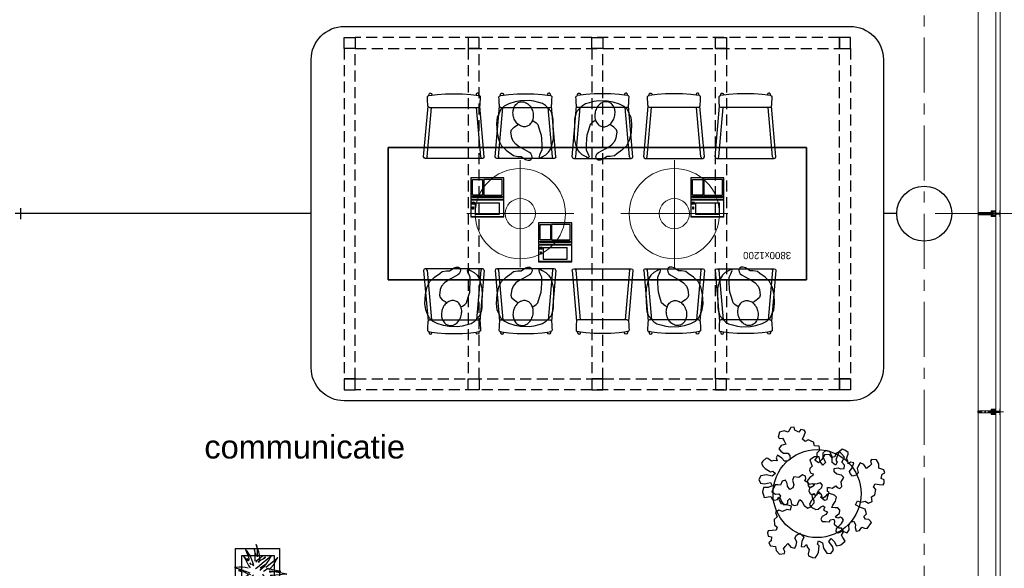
# Model space of a CAD drawing. Header units: millimetres. Extents: x 274611 to 749520, y 175257 to 298905.
# Tile 238 of 251: x 729636 to 738585, y 238447 to 243430. Entities that reach past the tile are written whole.
import ezdxf

# ---------------------------------------------------------------- set-up
doc = ezdxf.new("R2010")
doc.units = ezdxf.units.MM
doc.header["$LTSCALE"] = 400
for name, pattern in [('CENTER', [2, 1.25, -0.25, 0.25, -0.25]), ('HIDDEN', [0.375, 0.25, -0.125]), ('STYLE_15', [0.240945, 0.11811, -0.059055, 0.004724, -0.059055]), ('STYLE_16', [0.177165, 0.11811, -0.059055])]:
    doc.linetypes.add(name, pattern=pattern)
for name, color, linetype in [('-ve', 2, 'HIDDEN'), ('inlay', 6, 'Continuous'), ('inr', 4, 'Continuous'), ('plant', 114, 'Continuous'), ('plat', 5, 'Continuous'), ('stramien', 1, 'CENTER'), ('symbol', 1, 'Continuous'), ('timmerwerk-ge', 150, 'Continuous'), ('timmerwerk-ve', 8, 'HIDDEN'), ('verlichting', 2, 'Continuous')]:
    doc.layers.add(name, color=color, linetype=linetype)
for name, color, linetype, lineweight in [('Buitenkozijnen', 140, 'Continuous', 15), ('mat-beton (ihwg)', 5, 'Continuous', 25), ('None', 7, 'Continuous', 9)]:
    doc.layers.add(name, color=color, linetype=linetype, lineweight=lineweight)
doc.styles.add('Arial', font='arial.ttf', dxfattribs={"height": 211.666667})
doc.styles.add('s100', font='stylu.ttf', dxfattribs={"height": 100})

# ---------------------------------------------------------------- blocks, each defined once
blk = doc.blocks.new('Kolom O 500')
at = {"layer": 'mat-beton (ihwg)', "lineweight": 25}
blk.add_circle((0, 0), 250, dxfattribs=at)
blk = doc.blocks.new('*U96')
at = {"layer": 'None', "color": 8, "lineweight": 5, "flags": 128}
for points in [[(-5, -154.3), (-5, -154.3, 0.414214), (-5.5, -154.8), (-5.5, -172.5), (-5.5, -172.5, 0.414214), (-5, -173), (-4, -173), (-4, -173, 0.414214), (-3.5, -172.5), (-3.5, -172.5, 0.414214), (-4, -172), (-4.5, -172), (-4.5, -168.8), (-4.5, -168.8, -0.414214), (-4, -168.3), (-2.7, -168.3), (-2.7, -168.3, 0.221695), (-1.9, -167.9), (-0.8, -166.5), (-0.8, -166.5, -0.466308), (0.8, -166.5), (2, -167.9), (2, -167.9, 0.221695), (2.7, -168.3), (4, -168.3), (4, -168.3, -0.414214), (4.5, -168.8), (4.5, -172), (4, -172), (4, -172, 0.414214), (3.5, -172.5), (3.5, -172.5, 0.414214), (4, -173), (5, -173), (5, -173, 0.414214), (5.5, -172.5), (5.5, -154.8), (5.5, -154.8, 0.414214), (5, -154.3), (4.7, -154.3), (4.7, -155), (4.7, -155, -0.414214), (4.4, -155.3), (4.1, -155.3), (4.1, -155.3, -0.414214), (3.3, -154.5), (3.3, -150.6), (3.3, -150.6, -0.414214), (4.1, -149.8), (4.4, -149.8), (4.4, -149.8, -0.414214), (4.7, -150.1), (4.7, -150.8), (5, -150.8), (5, -150.8, 0.414214), (5.5, -150.3), (5.5, -137.6), (5.5, -137.6, 0.351868), (5.3, -137.3), (5.3, -137.3, 0.351868), (4.9, -137.5), (4.1, -139.2), (4.1, -139.2, 0.314902), (4.2, -139.4), (4.5, -139.7), (4.5, -139.7, -0.198912), (4.5, -139.9), (4.5, -140.1), (4.5, -140.1, -0.198912), (4.5, -140.3), (4.2, -140.6), (4.2, -140.6, 0.414214), (4.2, -140.8), (4.5, -141.1), (4.5, -141.1, -0.198912), (4.5, -141.3), (4.5, -141.5), (4.5, -141.5, -0.198912), (4.5, -141.7), (4.2, -142), (4.2, -142, 0.414214), (4.2, -142.2), (4.5, -142.5), (4.5, -142.5, -0.198912), (4.5, -142.7), (4.5, -143.2), (4.5, -143.2, -0.087489), (4.5, -143.3), (4.2, -144.1), (4.2, -148.5), (4.2, -148.5, -0.414214), (3.9, -148.8), (-3.9, -148.8), (-3.9, -148.8, -0.414214), (-4.2, -148.5), (-4.2, -144.1), (-4.5, -143.3), (-4.5, -143.3, -0.087489), (-4.5, -143.2), (-4.5, -142.7), (-4.5, -142.7, -0.198912), (-4.4, -142.5), (-4.1, -142.2), (-4.1, -142.2, 0.414214), (-4.1, -142), (-4.4, -141.7), (-4.4, -141.7, -0.198912), (-4.5, -141.5), (-4.5, -141.3), (-4.5, -141.3, -0.198912), (-4.4, -141.1), (-4.1, -140.8), (-4.1, -140.8, 0.414214), (-4.1, -140.6), (-4.4, -140.3), (-4.4, -140.3, -0.198912), (-4.5, -140.1), (-4.5, -139.9), (-4.5, -139.9, -0.198912), (-4.4, -139.7), (-4.1, -139.4), (-4.1, -139.4, 0.314902), (-4.1, -139.2), (-4.9, -137.5), (-4.9, -137.5, 0.351868), (-5.3, -137.3), (-5.3, -137.3, 0.351868), (-5.5, -137.6), (-5.5, -150.3), (-5.5, -150.3, 0.414214), (-5, -150.8), (-4.7, -150.8), (-4.7, -150.1), (-4.7, -150.1, -0.414214), (-4.4, -149.8), (-4.1, -149.8), (-4.1, -149.8, -0.414214), (-3.3, -150.6), (-3.3, -154.5), (-3.3, -154.5, -0.414214), (-4.1, -155.3), (-4.4, -155.3), (-4.4, -155.3, -0.414214), (-4.7, -155), (-4.7, -154.3)], [(-4.5, -161.7, -0.414214), (-4, -161.2), (-2.7, -161.2), (-2.7, -161.2, 0.414214), (-2.5, -161), (-2.5, -160.4), (-2.5, -160.4, 0.414214), (-2.7, -160.2), (-4, -160.2), (-4, -160.2, -0.414214), (-4.5, -159.7), (-4.5, -156.8), (-4.5, -156.8, -0.414214), (-4, -156.3), (4, -156.3), (4, -156.3, -0.414214), (4.5, -156.8), (4.5, -159.7), (4.5, -159.7, -0.414214), (4, -160.2), (2.7, -160.2), (2.7, -160.2, 0.414214), (2.5, -160.4), (2.5, -161), (2.5, -161, 0.414214), (2.7, -161.2), (4, -161.2), (4, -161.2, -0.414214), (4.5, -161.7), (4.5, -166.8), (4.5, -166.8, -0.414214), (4, -167.3), (3, -167.3), (3, -167.3, -0.221695), (2.6, -167.1), (1.5, -165.9), (1.5, -165.9, 0.466308), (-1.5, -165.9), (-2.6, -167.1), (-2.6, -167.1, -0.221695), (-2.9, -167.3), (-4, -167.3), (-4, -167.3, -0.414214), (-4.5, -166.8), (-4.5, -161.7)], [(-1.8, -149.8, 0.414214), (-2.3, -150.3), (-2.3, -155.1), (-2.3, -155.1, 0.414214), (-2.1, -155.3), (2.1, -155.3), (2.1, -155.3, 0.414214), (2.3, -155.1), (2.3, -150.3), (2.3, -150.3, 0.414214), (1.8, -149.8), (-1.8, -149.8)]]:
    blk.add_lwpolyline(points, format="xyb", close=True, dxfattribs=at)
blk = doc.blocks.new('*U97')
at = {"layer": 'None', "color": 8, "lineweight": 5, "flags": 128}
for points in [[(-6, -180.7), (-6, -180.7, -0.388879), (-8.7, -183.2), (-8.7, -183.2), (-20.4, -183.2), (-21.6, -183.9), (-22.9, -183.9), (-22.9, -182.7), (-23.8, -182.7), (-23.8, -184.8), (23.8, -184.8), (23.8, -182.7), (22.9, -182.7), (22.9, -183.9), (21.7, -183.9), (20.4, -183.2), (8.7, -183.2), (8.7, -183.2, -0.388879), (6, -180.7), (6, -180.7), (5.3, -173.2), (2.5, -173.2), (2.5, -171.2), (-2.5, -171.2), (-2.5, -173.2), (-5.3, -173.2), (-6, -180.7)], [(-13.5, -182.8), (-13.5, -181.9), (-14.5, -181.1), (-14.5, -181.1, 0.36397), (-14.9, -181.1), (-14.9, -181.1), (-15.4, -181.5), (-15.4, -181.5, -0.36397), (-15.8, -181.5), (-15.8, -181.5), (-16.3, -181.1), (-16.3, -181.1, 0.36397), (-16.7, -181.1), (-16.7, -181.1), (-17.2, -181.5), (-17.2, -181.5, -0.36397), (-17.6, -181.5), (-17.6, -181.5), (-18.1, -181.1), (-18.1, -181.1, 0.36397), (-18.5, -181.1), (-18.5, -181.1), (-19, -181.5), (-19, -181.5, -0.36397), (-19.4, -181.5), (-19.4, -181.5), (-19.9, -181.1), (-19.9, -181.1, 0.36397), (-20.3, -181.1), (-20.3, -181.1), (-20.8, -181.5), (-20.8, -181.5, -0.36397), (-21.2, -181.5), (-21.2, -181.5), (-21.7, -181.1), (-21.7, -181.1, 0.36397), (-22.1, -181.1), (-22.1, -181.1), (-22.4, -181.3), (-23.2, -181.3), (-23.5, -181.1), (-23.5, -181.1, 0.36397), (-23.9, -181.1), (-23.9, -181.1), (-24.2, -181.3), (-24.5, -181.3), (-24.5, -181.3, -0.267949), (-24.8, -181.2), (-24.8, -181.2), (-24.9, -180.9), (-24.9, -180.9, 0.339454), (-25.3, -180.7), (-25.3, -180.7, 0.339454), (-25.5, -181), (-25.5, -181), (-25.5, -184.4), (-25.5, -184.4, 0.414214), (-25.2, -184.7), (-25.2, -184.7), (-24.3, -184.7), (-24.3, -184.7, 0.414214), (-24, -184.4), (-24, -184.4), (-24, -182.7), (-24, -182.7, 0.236068), (-24.1, -182.5), (-24.1, -182.5), (-24.1, -182.5, -0.548276), (-24, -182.2), (-24, -182.2, -0.548276), (-23.8, -182.4), (-23.8, -182.4), (-23.8, -182.4, 0.250388), (-23.6, -182.3), (-23.6, -182.3), (-22.8, -182.3), (-22.8, -182.3, -0.414214), (-22.5, -182.6), (-22.5, -182.6), (-22.5, -183.3), (-22.5, -183.3, 0.414214), (-22.2, -183.6), (-22.2, -183.6), (-22, -183.6), (-22, -183.6, 0.131652), (-21.8, -183.5), (-21.8, -183.5), (-20.5, -182.8), (-13.5, -182.8)], [(13.5, -182.8), (13.5, -181.9), (14.5, -181.1), (14.5, -181.1, -0.36397), (14.9, -181.1), (14.9, -181.1), (15.4, -181.5), (15.4, -181.5, 0.36397), (15.8, -181.5), (15.8, -181.5), (16.3, -181.1), (16.3, -181.1, -0.36397), (16.7, -181.1), (16.7, -181.1), (17.2, -181.5), (17.2, -181.5, 0.36397), (17.6, -181.5), (17.6, -181.5), (18.1, -181.1), (18.1, -181.1, -0.36397), (18.5, -181.1), (18.5, -181.1), (19, -181.5), (19, -181.5, 0.36397), (19.4, -181.5), (19.4, -181.5), (19.9, -181.1), (19.9, -181.1, -0.36397), (20.3, -181.1), (20.3, -181.1), (20.8, -181.5), (20.8, -181.5, 0.36397), (21.2, -181.5), (21.2, -181.5), (21.7, -181.1), (21.7, -181.1, -0.36397), (22.1, -181.1), (22.1, -181.1), (22.4, -181.3), (23.2, -181.3), (23.5, -181.1), (23.5, -181.1, -0.36397), (23.9, -181.1), (23.9, -181.1), (24.2, -181.3), (24.5, -181.3), (24.5, -181.3, 0.267949), (24.8, -181.2), (24.8, -181.2), (25, -180.9), (25, -180.9, -0.339454), (25.3, -180.7), (25.3, -180.7, -0.339454), (25.5, -181), (25.5, -181), (25.5, -184.4), (25.5, -184.4, -0.414214), (25.2, -184.7), (25.2, -184.7), (24.3, -184.7), (24.3, -184.7, -0.414214), (24, -184.4), (24, -184.4), (24, -182.7), (24, -182.7, -0.236068), (24.1, -182.5), (24.1, -182.5), (24.1, -182.5, 0.548276), (24.1, -182.2), (24.1, -182.2, 0.548276), (23.9, -182.4), (23.9, -182.4), (23.9, -182.4, -0.250388), (23.6, -182.3), (23.6, -182.3), (22.8, -182.3), (22.8, -182.3, 0.414214), (22.5, -182.6), (22.5, -182.6), (22.5, -183.3), (22.5, -183.3, -0.414214), (22.2, -183.6), (22.2, -183.6), (22, -183.6), (22, -183.6, -0.131652), (21.8, -183.5), (21.8, -183.5), (20.5, -182.8), (13.5, -182.8)]]:
    blk.add_lwpolyline(points, format="xyb", close=True, dxfattribs=at)
blk = doc.blocks.new('verticale stijl 150x50 UV')
at = {"layer": 'None', "color": 8, "linetype": 'STYLE_15', "lineweight": 5}
blk.add_line((0, -216), (0, 35), dxfattribs=at)
at = {"layer": 'None', "color": 8, "lineweight": 5}
for p, q in [((-25.6, -142.7), (-25.6, -142.7)), ((-25.6, -144.4), (-25.6, -144.4)), ((-24.8, -133.4), (-24.8, -133.4)), ((-24.8, -134.2), (-24.8, -134.2)), ((-24.8, -135), (-24.8, -135)), ((-24.8, -135.8), (-24.8, -135.8)), ((-24.8, -136.6), (-24.8, -136.6)), ((-24.8, -137.4), (-24.8, -137.4)), ((-24.8, -138.3), (-24.8, -138.3)), ((-24.8, -139.1), (-24.8, -139.1)), ((-24.8, -139.9), (-24.8, -139.9)), ((-24.8, -140.7), (-24.8, -140.7)), ((-24.8, -141.5), (-24.8, -141.5)), ((-24.8, -142.3), (-24.8, -142.3)), ((-24.8, -143.1), (-24.8, -143.1)), ((-24.8, -144.8), (-24.8, -144.8)), ((-24, -133), (-24, -133)), ((-24, -133.8), (-24, -133.8)), ((-24, -134.6), (-24, -134.6)), ((-24, -135.4), (-24, -135.4)), ((-24, -136.2), (-24, -136.2)), ((-24, -137), (-24, -137)), ((-24, -137.9), (-24, -137.9)), ((-24, -138.7), (-24, -138.7)), ((-24, -139.5), (-24, -139.5)), ((-24, -140.3), (-24, -140.3)), ((-24, -141.1), (-24, -141.1)), ((-24, -141.9), (-24, -141.9)), ((-24, -142.7), (-24, -142.7)), ((-24, -144.4), (-24, -144.4)), ((-23.2, -133.4), (-23.2, -133.4)), ((-23.2, -134.2), (-23.2, -134.2)), ((-23.2, -135), (-23.2, -135)), ((-23.2, -135.8), (-23.2, -135.8)), ((-23.2, -136.6), (-23.2, -136.6)), ((-23.2, -137.4), (-23.2, -137.4)), ((-23.2, -138.3), (-23.2, -138.3)), ((-23.2, -139.1), (-23.2, -139.1)), ((-23.2, -139.9), (-23.2, -139.9)), ((-23.2, -140.7), (-23.2, -140.7)), ((-23.2, -141.5), (-23.2, -141.5)), ((-23.2, -144.8), (-23.2, -144.8)), ((-22.4, -133), (-22.4, -133)), ((-22.4, -133.8), (-22.4, -133.8)), ((-22.4, -134.6), (-22.4, -134.6)), ((-22.4, -140.3), (-22.4, -140.3)), ((-22.4, -141.1), (-22.4, -141.1)), ((-22.4, -144.4), (-22.4, -144.4)), ((-21.6, -126.9), (-21.6, -126.9)), ((-21.6, -127.7), (-21.6, -127.7)), ((-21.6, -128.5), (-21.6, -128.5)), ((-21.6, -129.3), (-21.6, -129.3)), ((-21.6, -130.1), (-21.6, -130.1)), ((-21.6, -130.9), (-21.6, -130.9)), ((-21.6, -131.8), (-21.6, -131.8)), ((-21.6, -132.6), (-21.6, -132.6)), ((-21.6, -133.4), (-21.6, -133.4)), ((-21.6, -134.2), (-21.6, -134.2)), ((-21.6, -135), (-21.6, -135)), ((-21.6, -139.9), (-21.6, -139.9)), ((-21.6, -140.7), (-21.6, -140.7)), ((-21.6, -141.5), (-21.6, -141.5)), ((-21.6, -144.8), (-21.6, -144.8)), ((-20.7, -126.5), (-20.7, -126.5)), ((-20.7, -128.9), (-20.7, -128.9)), ((-20.7, -129.7), (-20.7, -129.7)), ((-20.7, -130.5), (-20.7, -130.5)), ((-20.7, -131.4), (-20.7, -131.4)), ((-20.7, -132.2), (-20.7, -132.2)), ((-20.7, -133), (-20.7, -133)), ((-20.7, -133.8), (-20.7, -133.8)), ((-20.7, -134.6), (-20.7, -134.6)), ((-20.7, -135.4), (-20.7, -135.4)), ((-20.7, -136.2), (-20.7, -136.2)), ((-20.7, -137), (-20.7, -137)), ((-20.7, -137.9), (-20.7, -137.9)), ((-20.7, -138.7), (-20.7, -138.7)), ((-20.7, -139.5), (-20.7, -139.5)), ((-20.7, -140.3), (-20.7, -140.3)), ((-20.7, -141.1), (-20.7, -141.1)), ((-20.7, -144.4), (-20.7, -144.4)), ((-19.9, -126.1), (-19.9, -126.1)), ((-19.9, -130.1), (-19.9, -130.1)), ((-19.9, -130.9), (-19.9, -130.9)), ((-19.9, -131.8), (-19.9, -131.8)), ((-19.9, -132.6), (-19.9, -132.6)), ((-19.9, -133.4), (-19.9, -133.4)), ((-19.9, -134.2), (-19.9, -134.2)), ((-19.9, -135), (-19.9, -135)), ((-19.9, -135.8), (-19.9, -135.8)), ((-19.9, -136.6), (-19.9, -136.6)), ((-19.9, -137.4), (-19.9, -137.4)), ((-19.9, -138.3), (-19.9, -138.3)), ((-19.9, -139.1), (-19.9, -139.1)), ((-19.9, -139.9), (-19.9, -139.9)), ((-19.9, -140.7), (-19.9, -140.7)), ((-19.9, -141.5), (-19.9, -141.5)), ((-19.9, -142.3), (-19.9, -142.3)), ((-19.9, -143.1), (-19.9, -143.1)), ((-19.9, -143.9), (-19.9, -143.9)), ((-19.1, -126.5), (-19.1, -126.5)), ((-19.1, -127.3), (-19.1, -127.3)), ((-19.1, -128.9), (-19.1, -128.9)), ((-19.1, -129.7), (-19.1, -129.7)), ((-19.1, -130.5), (-19.1, -130.5)), ((-19.1, -131.4), (-19.1, -131.4)), ((-19.1, -132.2), (-19.1, -132.2)), ((-19.1, -133), (-19.1, -133)), ((-19.1, -133.8), (-19.1, -133.8)), ((-19.1, -134.6), (-19.1, -134.6)), ((-19.1, -140.3), (-19.1, -140.3)), ((-19.1, -141.1), (-19.1, -141.1)), ((-19.1, -141.9), (-19.1, -141.9)), ((-18.3, -127.7), (-18.3, -127.7)), ((-18.3, -128.5), (-18.3, -128.5)), ((-18.3, -129.3), (-18.3, -129.3)), ((-18.3, -133.4), (-18.3, -133.4)), ((-18.3, -134.2), (-18.3, -134.2)), ((-18.3, -135), (-18.3, -135)), ((-18.3, -139.9), (-18.3, -139.9)), ((-18.3, -140.7), (-18.3, -140.7)), ((-18.3, -141.5), (-18.3, -141.5)), ((-18.3, -142.3), (-18.3, -142.3)), ((-17.5, -133), (-17.5, -133)), ((-17.5, -133.8), (-17.5, -133.8)), ((-17.5, -134.6), (-17.5, -134.6)), ((-17.5, -135.4), (-17.5, -135.4)), ((-17.5, -136.2), (-17.5, -136.2)), ((-17.5, -137), (-17.5, -137)), ((-17.5, -137.9), (-17.5, -137.9)), ((-17.5, -138.7), (-17.5, -138.7)), ((-17.5, -139.5), (-17.5, -139.5)), ((-17.5, -140.3), (-17.5, -140.3)), ((-17.5, -141.1), (-17.5, -141.1)), ((-17.5, -141.9), (-17.5, -141.9)), ((-17.5, -142.7), (-17.5, -142.7)), ((-16.7, -133.4), (-16.7, -133.4)), ((-16.7, -134.2), (-16.7, -134.2)), ((-16.7, -135), (-16.7, -135)), ((-16.7, -135.8), (-16.7, -135.8)), ((-16.7, -136.6), (-16.7, -136.6)), ((-16.7, -137.4), (-16.7, -137.4)), ((-16.7, -138.3), (-16.7, -138.3)), ((-16.7, -139.1), (-16.7, -139.1)), ((-16.7, -139.9), (-16.7, -139.9)), ((-16.7, -140.7), (-16.7, -140.7)), ((-16.7, -141.5), (-16.7, -141.5)), ((-16.7, -142.3), (-16.7, -142.3)), ((-16.7, -143.1), (-16.7, -143.1)), ((-15.9, -141.1), (-15.9, -141.1)), ((-15.9, -141.9), (-15.9, -141.9)), ((-15.9, -142.7), (-15.9, -142.7)), ((-15.9, -144.4), (-15.9, -144.4)), ((-15.1, -142.3), (-15.1, -142.3)), ((-15.1, -143.1), (-15.1, -143.1)), ((-15.1, -143.9), (-15.1, -143.9)), ((-15.1, -144.8), (-15.1, -144.8)), ((-14.2, -141.9), (-14.2, -141.9)), ((-14.2, -142.7), (-14.2, -142.7)), ((-14.2, -143.5), (-14.2, -143.5)), ((-14.2, -144.4), (-14.2, -144.4)), ((-13.4, -143.1), (-13.4, -143.1)), ((-13.4, -143.9), (-13.4, -143.9))]:
    blk.add_line(p, q, dxfattribs=at)
at = {"layer": 'None', "color": 8, "linetype": 'STYLE_16', "lineweight": 5}
for p, q in [((-2.2, -155.1), (0, -154.5)), ((-2.2, -156.7), (-2.2, -155.1)), ((-1.5, -156.9), (-1.5, -155)), ((-1, -157), (-1, -155.1)), ((2.3, -155.1), (0, -154.5)), ((1, -157), (1, -155.1)), ((1.5, -156.9), (1.5, -155)), ((2.3, -156.7), (2.3, -155.1))]:
    blk.add_line(p, q, dxfattribs=at)
at = {"layer": 'None', "color": 8, "linetype": 'Continuous', "lineweight": 5, "flags": 128}
for points in [[(-10, 15.4), (10, 15.4), (10, -104.8), (25, -104.8), (25, -116.8), (-25, -116.8), (-25, -104.8), (-10, -104.8)], [(-8, 13.4), (-8, -104.8), (8, -104.8), (8, 13.4)], [(8, -106.8), (-8, -106.8), (-23, -106.8), (-23, -114.8), (23, -114.8), (23, -106.8)]]:
    blk.add_lwpolyline(points, close=True, dxfattribs=at)
at = {"layer": 'None', "color": 8, "lineweight": 5, "flags": 128}
for points in [[(-14.8, -144.8), (-14.8, -144.8, 0.390793), (-13.2, -143.5), (-13.2, -143.5, 0.390793), (-14.4, -141.8), (-14.4, -141.8, -0.352623), (-16, -139.9), (-16, -133.1), (-16, -133.1, 0.414214), (-16.3, -132.8), (-17.6, -132.8), (-18.1, -133), (-18.1, -133, -0.520293), (-18.3, -132.8), (-18.3, -130.1), (-18.2, -130), (-18.2, -128), (-18.2, -128, -0.577863), (-18.1, -127.7), (-18, -127.7), (-18, -127.7, 0.366605), (-17.7, -127.5), (-17.7, -127.5, 0.366605), (-17.9, -127.1), (-17.9, -127.1, -0.130834), (-19.2, -126.1), (-19.2, -126.1, 0.439074), (-20.7, -126.1), (-20.7, -126.1, -0.133252), (-22, -127.1), (-22, -127.1, 0.366605), (-22.2, -127.5), (-22.2, -127.5, 0.366605), (-21.9, -127.7), (-21.8, -127.7), (-21.8, -127.7, -0.577455), (-21.8, -128), (-21.8, -130), (-21.6, -130.1), (-21.6, -132.8), (-21.6, -132.8, -0.52048), (-21.9, -133), (-22.4, -132.8), (-24.7, -132.8), (-24.7, -132.8, 0.414214), (-25, -133.1), (-25, -140.9), (-25, -140.9, -0.255976), (-25.9, -142.6), (-25.9, -142.6, 0.749676), (-25.3, -144.8), (-21.2, -144.8), (-21.2, -144.8, 0.414214), (-19.2, -142.8), (-19.2, -142.8, -0.402808), (-18.7, -142.3), (-18.7, -142.3, -0.402808), (-18.2, -142.8), (-18.2, -142.8, 0.233259), (-18, -143.1), (-14.6, -143.6), (-14.6, -143.6, -0.419014), (-14.5, -143.7), (-14.5, -143.7, -0.419014), (-14.6, -143.8), (-16, -143.8), (-16, -143.8, 0.414214), (-16.5, -144.3), (-16.5, -144.3, 0.414214), (-16, -144.8)], [(-23.2, -141.6), (-23.2, -141.6, 0.418874), (-23.7, -142.1), (-23.7, -142.1, -0.396568), (-25.3, -143.4), (-25.3, -143.4, 0.437017), (-25.7, -143.7), (-25.7, -143.7, 0.437017), (-25.4, -144), (-21.9, -144), (-21.9, -144, 0.263556), (-20.2, -143), (-20.2, -143, 0.552342), (-20.8, -141.8)], [(25, -132.6), (25, -116.8), (23.1, -116.8), (-23.1, -116.8), (-25, -116.8), (-25, -132.6), (-22.1, -132.6), (-22.1, -128), (-22.6, -128), (-22.6, -126.6), (-22.1, -126.6), (-22.1, -124.7), (-21.9, -124.5), (-21.9, -120.3), (-21.9, -120.3, -0.414214), (-20.2, -118.6), (-20.1, -118.6), (-20.1, -118.6, -0.414214), (-18.4, -120.3), (-18.4, -124.5), (-18.2, -124.7), (-18.2, -126.6), (-17.7, -126.6), (-17.7, -128), (-18.2, -128), (-18.2, -132.6), (-16.3, -132.6), (-16.3, -119.8), (-16.3, -119.8, -0.414214), (-15.1, -118.6), (-15.1, -118.6), (-6.5, -118.6), (-6.5, -118.6, -0.414214), (-5.3, -119.8), (-5.3, -136.8), (-3.9, -136.8), (-3.9, -139.6), (-4.3, -140), (-3.9, -140.4), (-3.9, -141), (-4.3, -141.4), (-3.9, -141.8), (-3.9, -142.4), (-4.3, -142.8), (-3.9, -143.8), (-3.9, -148.6), (-2.2, -148.6), (-2.2, -137.8), (-2.2, -137.8, -0.414214), (0, -135.6), (0, -135.6), (0, -135.6, -0.414214), (2.2, -137.8), (2.2, -148.6), (3.9, -148.6), (3.9, -143.8), (4.3, -142.8), (3.9, -142.4), (3.9, -141.8), (4.3, -141.4), (3.9, -141), (3.9, -140.4), (4.3, -140), (3.9, -139.6), (3.9, -136.8), (5.4, -136.8), (5.4, -119.8), (5.4, -119.8, -0.414214), (6.6, -118.6), (6.6, -118.6), (15.1, -118.6), (15.1, -118.6, -0.414214), (16.3, -119.8), (16.3, -132.6), (18.2, -132.6), (18.2, -128), (17.7, -128), (17.7, -126.6), (18.2, -126.6), (18.2, -124.7), (18.5, -124.5), (18.5, -120.3), (18.5, -120.3, -0.414214), (20.2, -118.6), (20.2, -118.6), (20.2, -118.6, -0.414214), (21.9, -120.3), (21.9, -124.5), (22.1, -124.7), (22.1, -126.6), (22.6, -126.6), (22.6, -128), (22.1, -128), (22.1, -132.6)], [(-23, -135.9), (-23, -135.9, -0.414214), (-22.1, -135), (-22.1, -135, -0.414214), (-21.3, -135.9), (-21.3, -138.8), (-21.3, -138.8, -0.414214), (-22.1, -139.6), (-22.1, -139.6, -0.414214), (-23, -138.8)], [(-21, -127.8, -0.29188), (-20.8, -127.3), (-20.3, -126.9), (-20.3, -126.9, -0.344328), (-19.7, -126.9), (-19.2, -127.3), (-19.2, -127.3, -0.29188), (-19, -127.8), (-19.4, -129.5), (-19.4, -129.5, -0.348796), (-20, -130), (-20, -130, -0.348796), (-20.6, -129.5), (-21, -127.8)], [(-18.8, -139.6, -0.414214), (-19.7, -138.8), (-19.7, -135.9), (-19.7, -135.9, -0.414214), (-18.8, -135), (-18.8, -135, -0.414214), (-18, -135.9), (-18, -138.8), (-18, -138.8, -0.414214), (-18.8, -139.6)], [(0, -157.1), (0, -157.1, -0.163834), (-4.3, -155.6), (-4.3, -155.6), (-4.3, -155.6, -0.234469), (-4.7, -154.8), (-4.7, -154.8), (-4.7, -153.6), (4.8, -153.6), (4.8, -154.8), (4.8, -154.8, -0.234469), (4.4, -155.6), (4.4, -155.6), (4.4, -155.6, -0.163834), (0, -157.1), (0, -157.1)], [(14.8, -144.8), (14.8, -144.8, -0.390793), (13.3, -143.5), (13.3, -143.5, -0.390793), (14.4, -141.8), (14.4, -141.8, 0.352623), (16, -139.9), (16, -133.1), (16, -133.1, -0.414214), (16.3, -132.8), (17.6, -132.8), (18.1, -133), (18.1, -133, 0.520293), (18.4, -132.8), (18.4, -130.1), (18.2, -130), (18.2, -128), (18.2, -128, 0.577863), (18.2, -127.7), (18.1, -127.7), (18.1, -127.7, -0.366605), (17.8, -127.5), (17.8, -127.5, -0.366605), (18, -127.1), (18, -127.1, 0.130834), (19.3, -126.1), (19.3, -126.1, -0.439074), (20.7, -126.1), (20.7, -126.1, 0.133252), (22.1, -127.1), (22.1, -127.1, -0.366605), (22.3, -127.5), (22.3, -127.5, -0.366605), (22, -127.7), (21.9, -127.7), (21.9, -127.7, 0.577455), (21.8, -128), (21.8, -130), (21.7, -130.1), (21.7, -132.8), (21.7, -132.8, 0.52048), (21.9, -133), (22.4, -132.8), (24.7, -132.8), (24.7, -132.8, -0.414214), (25, -133.1), (25, -140.9), (25, -140.9, 0.255976), (25.9, -142.6), (25.9, -142.6, -0.749676), (25.3, -144.8), (21.2, -144.8), (21.2, -144.8, -0.414214), (19.2, -142.8), (19.2, -142.8, 0.402808), (18.7, -142.3), (18.7, -142.3, 0.402808), (18.2, -142.8), (18.2, -142.8, -0.233259), (18, -143.1), (14.6, -143.6), (14.6, -143.6, 0.419014), (14.5, -143.7), (14.5, -143.7, 0.419014), (14.6, -143.8), (16, -143.8), (16, -143.8, -0.414214), (16.5, -144.3), (16.5, -144.3, -0.414214), (16, -144.8)], [(18.9, -139.6, 0.414214), (19.7, -138.8), (19.7, -135.9), (19.7, -135.9, 0.414214), (18.9, -135), (18.9, -135, 0.414214), (18, -135.9), (18, -138.8), (18, -138.8, 0.414214), (18.9, -139.6)], [(21, -127.8, 0.29188), (20.8, -127.3), (20.3, -126.9), (20.3, -126.9, 0.344328), (19.7, -126.9), (19.2, -127.3), (19.2, -127.3, 0.29188), (19, -127.8), (19.4, -129.5), (19.4, -129.5, 0.348796), (20, -130), (20, -130, 0.348796), (20.6, -129.5), (21, -127.8)], [(23.2, -141.6), (23.2, -141.6, -0.418874), (23.7, -142.1), (23.7, -142.1, 0.396568), (25.3, -143.4), (25.3, -143.4, -0.437017), (25.7, -143.7), (25.7, -143.7, -0.437017), (25.4, -144), (21.9, -144), (21.9, -144, -0.263556), (20.2, -143), (20.2, -143, -0.552342), (20.8, -141.8)], [(23, -135.9), (23, -135.9, 0.414214), (22.2, -135), (22.2, -135, 0.414214), (21.3, -135.9), (21.3, -138.8), (21.3, -138.8, 0.414214), (22.2, -139.6), (22.2, -139.6, 0.414214), (23, -138.8)]]:
    blk.add_lwpolyline(points, format="xyb", close=True, dxfattribs=at)
blk.add_lwpolyline([(4, -118.6), (4, -134.3), (-4, -134.3), (-4, -118.6)], close=True, dxfattribs=at)
at = {"layer": 'None', "color": 8, "linetype": 'STYLE_16', "lineweight": 5}
for centre, radius, start, end in [((-1.6, -158.4), 3.38, 79.33567, 100.66433), ((0, -163.2), 8.16, 82.95849, 97.04151), ((0, -160.4), 3.5, 73.41492, 106.58508), ((1.6, -158.4), 3.38, 79.33567, 100.66433)]:
    blk.add_arc(centre, radius, start, end, dxfattribs=at)
at = {"layer": 'None', "color": 7}
for name in ['*U97', '*U96']:
    blk.add_blockref(name, (0, 0), dxfattribs=at)
blk = doc.blocks.new('Vliesgevelelement 4 150x50 1_200')
at = {"layer": 'Buitenkozijnen', "color": 7, "xscale": -1, "rotation": 270.0000000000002}
blk.add_blockref('verticale stijl 150x50 UV', (-5.2, 0), dxfattribs=at)
blk = doc.blocks.new('symb-LPTP_b2')
for p, q in [((150, 0), (-150, 0)), ((-150, 0), (-150, -155)), ((150, -155), (150, 0)), ((150, -5), (-150, -5)), ((-110, -25), (-110, -129)), ((110, -25), (-110, -25)), ((110, -129), (110, -25)), ((150, -155), (-150, -155)), ((150, -160), (-150, -160)), ((-150, -160), (-150, -355)), ((110, -129), (-110, -129)), ((150, -355), (150, -160)), ((-150, -355), (150, -355))]:
    blk.add_line(p, q)
for points in [[(126.4, -69.8), (133.6, -69.8), (133.6, -91.9), (126.4, -91.9)], [(128.4, -71.8), (131.6, -71.8), (131.6, -89.9), (128.4, -89.9)], [(-135, -175), (135, -175), (135, -188.8), (-135, -188.8)], [(32.1, -198.8), (-135, -198.8), (-135, -340), (32.1, -340)], [(42.1, -198.8), (135, -198.8), (135, -340), (42.1, -340)]]:
    blk.add_lwpolyline(points, close=True)
for points in [[(-129.8, -157.5, 10, 10, 0), (-110.7, -157.5, 10, 10, 0)], [(129.8, -157.5, 10, 10, 0), (110.7, -157.5, 10, 10, 0)]]:
    blk.add_lwpolyline(points, format="xyseb")
for radius in [12.6, 7.57]:
    blk.add_circle((130, -123.9), radius)
blk = doc.blocks.new('SYMB-PS01_B2')
blk.add_lwpolyline([(58.6, 67.4), (69.9, 77.8), (86, 96.6), (96.2, 116.4), (97.7, 170.3), (98.9, 217.4), (92.2, 250.7), (80.6, 302.7), (67.2, 348.9), (45.4, 376.3), (34.1, 387.9), (26.6, 400.2), (25.8, 409.6), (35.8, 414.1), (52.2, 410), (91.1, 399.8), (121.7, 384.5), (148.5, 360), (172.8, 323.3), (197.5, 278.9), (212.1, 231.9), (226.3, 168.8), (242.3, 111.1), (246.7, 76.3), (243.8, 35.7), (228.6, 1.8), (211, -31.7), (189.9, -56.4), (157.6, -74.3), (117.4, -97.9), (79.2, -115.8), (3.3, -132.4), (-46.9, -138.2), (-106.7, -136.4), (-153.5, -126.6), (-188.7, -109.6), (-215.4, -77.6), (-241.3, -46.4), (-264.4, 7.1), (-281.7, 87.7), (-285.3, 159.4), (-274.4, 212.1), (-245.6, 262.8), (-208.8, 307.7), (-193.1, 328.9), (-157.4, 347.2), (-130.7, 355.4), (-98.1, 391.1), (-80.1, 403.4), (-61.1, 407.8), (-46.6, 401.9), (-35.3, 388.5), (-34.1, 373.2), (-36.8, 351.9), (-46.2, 340), (-98.7, 286.6), (-128.1, 256.2), (-144.3, 235.4), (-162, 200.8), (-165.4, 167), (-158.2, 116.6), (-147, 99), (-118, 82.3), (-92.6, 73.9), (-75.3, 68.1)])
blk.add_lwpolyline([(-98.1, -12.2, 0.078796), (-89.7, -57.2, 0.088041), (-69.3, -92.8, 0.105312), (-38.1, -117.4, 0.121926), (-4.5, -124.7, 0.121926), (28.7, -115.5, 0.105312), (58.5, -89.2, 0.088041), (76.7, -52.4, 0.078796), (82.6, -7.1, 0.078796), (74.1, 37.9, 0.088041), (53.8, 73.5, 0.105312), (22.6, 98.1, 0.121926), (-11.1, 105.4, 0.121926), (-44.2, 96.2, 0.105312), (-74, 69.9, 0.088041), (-92.2, 33.1, 0.078796)], format="xyb", close=True)
blk = doc.blocks.new('DOLC-2890_B2')
for p, q in [((259.8, 0), (-259.8, 0)), ((-275.8, -17.4), (-235.6, -476.7)), ((-243.9, -14.6), (-204.6, -463.2)), ((243.9, -14.6), (204.6, -463.2)), ((275.8, -17.4), (235.6, -476.7)), ((-223.7, -463.2), (223.7, -463.2))]:
    blk.add_line(p, q)
for points in [[(-223.7, -463.2), (-232.5, -467.8), (-235.6, -476.7), (-236.5, -479.8), (-237.5, -487), (-238.5, -498.8), (-239.4, -515), (-240.3, -535.4), (-241.1, -559.7), (-240.2, -563), (-235.7, -568.6), (-233.7, -570.5), (-230.7, -571.6), (-227.2, -571.8)], [(223.7, -463.2), (232.5, -467.8), (235.6, -476.7), (236.5, -479.8), (237.5, -487), (238.5, -498.8), (239.4, -515), (240.3, -535.4), (241.1, -559.7), (240.2, -563), (235.7, -568.6), (233.7, -570.5), (230.7, -571.6), (227.2, -571.8)], [(-227.2, -571.8), (-200.8, -575.3), (-152.1, -581.7), (-76.2, -587.6), (0, -589.6), (76.2, -587.6), (152.1, -581.7), (200.8, -575.3), (227.2, -571.8)], [(-227.2, -571.8), (-226.1, -583.9), (-221.6, -592.3), (-220.8, -593), (-212.1, -595.7), (-203.9, -591.6), (-203.3, -590.7), (-200.2, -581.6), (-200.2, -581.6), (-200.2, -581.6), (-200.8, -575.3)], [(227.2, -571.8), (226.1, -583.9), (221.6, -592.3), (220.8, -593), (212.1, -595.7), (203.9, -591.6), (203.3, -590.7), (200.2, -581.6), (200.2, -581.6), (200.2, -581.6), (200.8, -575.3)]]:
    blk.add_lwpolyline(points)
for centre, start, end in [((-259.8, -16), 5.00008, 185.00008), ((259.8, -16), 354.99992, 174.99992)]:
    blk.add_arc(centre, 16, start, end)
blk = doc.blocks.new('lamp02')
at = {"layer": 'verlichting', "lineweight": 0}
for q in [(0, 555.36), (555.36, 0), (0, -555.36), (-555.36, 0)]:
    blk.add_line((0, 0), q, dxfattribs=at)
for radius in [468, 156]:
    blk.add_circle((0, 0), radius, dxfattribs=at)
blk = doc.blocks.new('t01')
at = {"layer": 'inr'}
blk.add_lwpolyline([(34.1, 599), (-3759.8, 814.9), (-3827.9, -383.2), (-34.1, -599)], close=True, dxfattribs=at)
at = {"layer": 'inr', "xscale": -1}
for p, rotation in [((-3213.8, 683.6), 176.7439051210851), ((-2564.8, 646.7), 176.7439051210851), ((-1915.9, 609.8), 176.7439051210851), ((-1273.8, -428.3), 356.7439051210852), ((-624.8, -465.3), 356.7439051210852)]:
    blk.add_blockref('DOLC-2890_B2', p, dxfattribs=dict(at, rotation=rotation))
at = {"layer": 'inr'}
for p, rotation in [((-1217, 570), 176.7439051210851), ((-568, 533.1), 176.7439051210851), ((-3270.6, -314.7), 356.7439051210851), ((-2621.6, -351.7), 356.7439051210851), ((-1972.6, -388.6), 356.7439051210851)]:
    blk.add_blockref('DOLC-2890_B2', p, dxfattribs=dict(at, rotation=rotation))
at = {"layer": 'symbol', "xscale": -1}
for p, rotation in [((-3203, 1079.3), 192.5235950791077), ((-2554, 1042.4), 192.5235950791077), ((-1284.6, -824), 12.5235950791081)]:
    blk.add_blockref('SYMB-PS01_B2', p, dxfattribs=dict(at, rotation=rotation))
at = {"layer": 'symbol'}
for name, p, rotation in [('SYMB-PS01_B2', (-1182.8, 964.4), 160.9642151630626), ('SYMB-PS01_B2', (-533.9, 927.5), 160.9642151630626), ('symb-LPTP_b2', (-1489.7, 523.1), 356.7439051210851), ('symb-LPTP_b2', (-2894.9, 194.3), 356.7439051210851), ('symb-LPTP_b2', (-896.7, 80.7), 356.7439051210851), ('SYMB-PS01_B2', (-2006.8, -782.9), 340.9642151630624)]:
    blk.add_blockref(name, p, dxfattribs=dict(at, rotation=rotation))
at = {"layer": 'verlichting', "lineweight": 0, "yscale": 0.8769720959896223, "zscale": 0.8769720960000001}
for p, xscale, rotation in [((-2595.8, 147.7), 0.8769720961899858, 356.7439051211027), ((-1198.1, 68.2), -0.8769720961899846, 356.7439051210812)]:
    blk.add_blockref('lamp02', p, dxfattribs=dict(at, xscale=xscale, rotation=rotation))
at = {"layer": 'plat', "style": 's100'}
blk.add_text('3800x1200', height=65.94, rotation=356.74391, dxfattribs=at).set_placement((-3636, 554.9))
blk = doc.blocks.new('SYMB-BM02_B2')
at = {"layer": 'plant'}
blk.add_lwpolyline([(98, 356), (66, 371), (46, 367), (23, 344), (26, 317), (5, 314), (-27, 337), (-68, 353), (-84, 340), (-93, 315), (-77, 290), (-84, 262), (-106, 274), (-134, 301), (-166, 298), (-190, 273), (-184, 246), (-181, 209), (-209, 214), (-256, 237), (-302, 241), (-315, 221), (-325, 198), (-329, 157), (-315, 134), (-286, 119), (-263, 95), (-270, 73), (-298, 80), (-306, 68), (-307, 29), (-341, 38), (-375, 66), (-406, 70), (-427, 48), (-413, 13), (-402, -28), (-381, -27), (-361, -62), (-377, -76), (-407, -84), (-423, -126), (-448, -119), (-475, -126), (-482, -158), (-448, -194), (-447, -249), (-411, -258), (-363, -237), (-327, -242), (-307, -272), (-338, -303), (-366, -308), (-398, -333), (-381, -365), (-338, -377), (-336, -406), (-332, -436), (-252, -458), (-234, -418), (-243, -383), (-220, -358), (-184, -372), (-140, -344), (-141, -283), (-132, -230), (-84, -233), (-86, -271), (-59, -312), (-68, -354), (-36, -386), (7, -361), (39, -388), (98, -377), (116, -344), (153, -351), (160, -393), (171, -436), (193, -440), (228, -426), (230, -390), (275, -385), (300, -408), (328, -386), (326, -329), (369, -315), (403, -276), (387, -222), (366, -221), (339, -240), (312, -226), (275, -205), (309, -165), (312, -121), (278, -112), (241, -110), (205, -137), (171, -126), (146, -92), (166, -59), (184, -44), (228, -57), (285, -55), (282, -25), (255, -2), (285, 14), (305, 34), (353, 32), (371, 38), (382, 84), (382, 111), (350, 130), (317, 139), (248, 136), (232, 114), (194, 121), (209, 166), (266, 187), (314, 230), (310, 274), (271, 296), (232, 280), (187, 233), (150, 251), (176, 290), (219, 319), (203, 365), (155, 404), (121, 376), (98, 356)], dxfattribs=at)
blk = doc.blocks.new('boom nieuw 01')
at = {"layer": 'plant', "extrusion": (0, -4.44089e-16, -1)}
for p, q in [((-225, 789), (-238, 749)), ((-225, 789), (-238, 749)), ((-225, 745), (-225, 789)), ((-225, 745), (-225, 789)), ((-574, 694), (-627, 737)), ((-627, 737), (-616, 698)), ((-574, 694), (-627, 737)), ((-627, 737), (-616, 698)), ((-616, 698), (-564, 639)), ((-616, 698), (-564, 639)), ((-531, 541), (-584, 584)), ((-584, 584), (-573, 545)), ((-531, 541), (-584, 584)), ((-584, 584), (-573, 545)), ((-519, 654), (-574, 694)), ((-519, 654), (-574, 694)), ((-564, 639), (-510, 574)), ((-564, 639), (-510, 574)), ((-467, 618), (-519, 654)), ((-467, 618), (-519, 654)), ((-412, 565), (-467, 618)), ((-412, 565), (-467, 618)), ((-316, 598), (-344, 540)), ((-298, 670), (-316, 598)), ((-284, 619), (-308, 551)), ((-284, 619), (-308, 551)), ((-285, 709), (-298, 670)), ((-285, 665), (-285, 709)), ((-279, 616), (-285, 665)), ((-257, 677), (-284, 619)), ((-257, 677), (-284, 619)), ((-238, 749), (-257, 677)), ((-238, 749), (-257, 677)), ((-227, 576), (-219, 630)), ((-227, 576), (-219, 630)), ((-219, 696), (-225, 745)), ((-219, 696), (-225, 745)), ((-219, 630), (-219, 696)), ((-219, 630), (-219, 696)), ((9, 617), (-55, 579)), ((9, 617), (-55, 579)), ((-36, 579), (9, 617)), ((-36, 579), (9, 617)), ((-831, 440), (-863, 451)), ((-863, 451), (-808, 440)), ((-831, 440), (-863, 451)), ((-863, 451), (-808, 440)), ((-793, 417), (-831, 440)), ((-793, 417), (-831, 440)), ((-808, 440), (-733, 432)), ((-808, 440), (-733, 432)), ((-751, 400), (-793, 417)), ((-751, 400), (-793, 417)), ((-690, 378), (-751, 400)), ((-690, 378), (-751, 400)), ((-733, 432), (-646, 419)), ((-733, 432), (-646, 419)), ((-646, 419), (-567, 415)), ((-646, 419), (-567, 415)), ((-573, 545), (-520, 486)), ((-573, 545), (-520, 486)), ((-567, 415), (-510, 423)), ((-567, 415), (-510, 423)), ((-476, 501), (-531, 541)), ((-476, 501), (-531, 541)), ((-520, 486), (-467, 421)), ((-520, 486), (-467, 421)), ((-510, 574), (-463, 510)), ((-510, 574), (-463, 510)), ((-510, 423), (-451, 434)), ((-510, 423), (-451, 434)), ((-424, 465), (-476, 501)), ((-424, 465), (-476, 501)), ((-463, 510), (-423, 466)), ((-463, 510), (-423, 466)), ((-369, 412), (-424, 465)), ((-369, 412), (-424, 465)), ((-423, 466), (-397, 444)), ((-423, 466), (-397, 444)), ((-369, 511), (-412, 565)), ((-369, 511), (-412, 565)), ((-344, 540), (-368, 472)), ((-308, 551), (-333, 488)), ((-308, 551), (-333, 488)), ((-243, 519), (-227, 576)), ((-243, 519), (-227, 576)), ((-187, 511), (-234, 479)), ((-187, 511), (-234, 479)), ((-195, 409), (-161, 444)), ((-119, 548), (-187, 511)), ((-170, 410), (-128, 424)), ((-170, 410), (-128, 424)), ((-167, 460), (-136, 488)), ((-167, 460), (-136, 488)), ((-128, 424), (-78, 443)), ((-128, 424), (-78, 443)), ((-55, 579), (-119, 548)), ((-55, 579), (-119, 548)), ((-101, 524), (-55, 560)), ((-101, 524), (-55, 560)), ((-95, 500), (-50, 537)), ((-78, 443), (-25, 464)), ((-78, 443), (-25, 464)), ((-4, 517), (-70, 496)), ((-4, 517), (-70, 496)), ((-55, 560), (-36, 579)), ((-55, 560), (-36, 579)), ((-25, 464), (20, 490)), ((-25, 464), (20, 490)), ((73, 551), (-4, 517)), ((73, 551), (-4, 517)), ((20, 490), (61, 517)), ((20, 490), (61, 517)), ((51, 371), (104, 389)), ((51, 371), (104, 389)), ((61, 517), (92, 539)), ((61, 517), (92, 539)), ((140, 402), (71, 388)), ((140, 402), (71, 388)), ((126, 569), (73, 551)), ((126, 569), (73, 551)), ((92, 539), (126, 569)), ((92, 539), (126, 569)), ((104, 389), (140, 402)), ((104, 389), (140, 402)), ((-838, 331), (-790, 339)), ((-838, 331), (-790, 339)), ((-787, 335), (-838, 331)), ((-787, 335), (-838, 331)), ((-794, 221), (-746, 230)), ((-794, 221), (-746, 230)), ((-743, 226), (-794, 221)), ((-743, 226), (-794, 221)), ((-790, 339), (-724, 343)), ((-790, 339), (-724, 343)), ((-737, 335), (-787, 335)), ((-737, 335), (-787, 335)), ((-746, 230), (-680, 234)), ((-746, 230), (-680, 234)), ((-694, 225), (-743, 226)), ((-694, 225), (-743, 226)), ((-691, 320), (-737, 335)), ((-724, 343), (-665, 349)), ((-724, 343), (-665, 349)), ((-647, 211), (-694, 225)), ((-647, 211), (-694, 225)), ((-636, 315), (-691, 320)), ((-636, 315), (-691, 320)), ((-601, 365), (-690, 378)), ((-601, 365), (-690, 378)), ((-688, 167), (-620, 196)), ((-688, 167), (-620, 196)), ((-648, 228), (-686, 193)), ((-648, 228), (-686, 193)), ((-642, 298), (-680, 321)), ((-642, 298), (-680, 321)), ((-680, 234), (-621, 240)), ((-680, 234), (-621, 240)), ((-665, 349), (-613, 352)), ((-665, 349), (-613, 352)), ((-604, 263), (-648, 228)), ((-604, 263), (-648, 228)), ((-592, 206), (-647, 211)), ((-592, 206), (-647, 211)), ((-601, 281), (-642, 298)), ((-601, 281), (-642, 298)), ((-620, 196), (-568, 225)), ((-620, 196), (-568, 225)), ((-613, 352), (-578, 349)), ((-613, 352), (-578, 349)), ((-553, 314), (-604, 263)), ((-553, 314), (-604, 263)), ((-547, 362), (-601, 365)), ((-547, 362), (-601, 365)), ((-540, 259), (-601, 281)), ((-540, 259), (-601, 281)), ((-549, 186), (-592, 206)), ((-549, 186), (-592, 206)), ((-583, 313), (-496, 300)), ((-583, 313), (-496, 300)), ((-568, 225), (-511, 263)), ((-568, 225), (-511, 263)), ((-451, 246), (-540, 259)), ((-451, 246), (-540, 259)), ((-511, 263), (-472, 292)), ((-511, 263), (-472, 292)), ((-496, 300), (-417, 296)), ((-496, 300), (-417, 296)), ((-392, 219), (-496, 183)), ((-392, 219), (-496, 183)), ((-472, 292), (-455, 309)), ((-472, 292), (-455, 309)), ((-403, 195), (-454, 144)), ((-403, 195), (-454, 144)), ((-397, 243), (-451, 246)), ((-397, 243), (-451, 246)), ((-398, 347), (-436, 328)), ((-398, 347), (-436, 328)), ((-369, 232), (-403, 195)), ((-369, 232), (-403, 195)), ((-354, 238), (-392, 219)), ((-354, 238), (-392, 219)), ((-297, 215), (-269, 162)), ((-297, 215), (-269, 162)), ((-281, 288), (-232, 238)), ((-281, 288), (-232, 238)), ((-231, 344), (-254, 371)), ((-231, 344), (-254, 371)), ((-194, 216), (-242, 260)), ((-194, 216), (-242, 260)), ((-233, 285), (-204, 233)), ((-233, 285), (-204, 233)), ((-232, 238), (-199, 194)), ((-232, 238), (-199, 194)), ((-192, 292), (-231, 344)), ((-192, 292), (-231, 344)), ((-204, 233), (-174, 186)), ((-204, 233), (-174, 186)), ((-174, 186), (-194, 216)), ((-174, 186), (-194, 216)), ((-151, 244), (-192, 292)), ((-151, 244), (-192, 292)), ((-33, 98), (-151, 244)), ((-33, 98), (-151, 244)), ((-127, 307), (-59, 290)), ((-127, 307), (-59, 290)), ((-105, 362), (-122, 364)), ((-105, 362), (-122, 364)), ((-113, 330), (-85, 277)), ((-113, 330), (-85, 277)), ((-83, 336), (-105, 362)), ((-83, 336), (-105, 362)), ((-15, 385), (-100, 387)), ((-15, 385), (-100, 387)), ((-85, 277), (-56, 224)), ((-85, 277), (-56, 224)), ((-43, 284), (-83, 336)), ((-43, 284), (-83, 336)), ((-59, 290), (16, 294)), ((-59, 290), (16, 294)), ((-56, 224), (-25, 178)), ((-56, 224), (-25, 178)), ((-25, 178), (-46, 207)), ((-25, 178), (-46, 207)), ((-3, 235), (-43, 284)), ((-3, 235), (-43, 284)), ((69, 341), (-16, 343)), ((69, 341), (-16, 343)), ((71, 388), (-15, 385)), ((71, 388), (-15, 385)), ((-5, 354), (51, 371)), ((-5, 354), (51, 371)), ((16, 294), (79, 310)), ((16, 294), (79, 310)), ((154, 344), (69, 341)), ((154, 344), (69, 341)), ((79, 310), (135, 327)), ((79, 310), (135, 327)), ((135, 327), (188, 345)), ((135, 327), (188, 345)), ((224, 359), (154, 344)), ((224, 359), (154, 344)), ((188, 345), (224, 359)), ((188, 345), (224, 359)), ((-748, 141), (-796, 107)), ((-748, 141), (-796, 107)), ((-796, 107), (-737, 139)), ((-796, 107), (-737, 139)), ((-722, 163), (-748, 141)), ((-722, 163), (-748, 141)), ((-737, 139), (-688, 167)), ((-737, 139), (-688, 167)), ((-686, 193), (-722, 163)), ((-686, 193), (-722, 163)), ((-597, 22), (-646, -12)), ((-597, 22), (-646, -12)), ((-646, -12), (-586, 20)), ((-646, -12), (-586, 20)), ((-572, 44), (-597, 22)), ((-572, 44), (-597, 22)), ((-586, 20), (-537, 48)), ((-586, 20), (-537, 48)), ((-535, 74), (-572, 44)), ((-535, 74), (-572, 44)), ((-496, 183), (-549, 186)), ((-496, 183), (-549, 186)), ((-537, 48), (-469, 77)), ((-537, 48), (-469, 77)), ((-497, 109), (-535, 74)), ((-497, 109), (-535, 74)), ((-454, 144), (-497, 109)), ((-454, 144), (-497, 109)), ((-469, 77), (-417, 106)), ((-469, 77), (-417, 106)), ((-380, 87), (-378, 37)), ((-380, 87), (-378, 37)), ((-378, 37), (-372, -25)), ((-378, 37), (-372, -25)), ((-317, 95), (-308, 24)), ((-317, 95), (-308, 24)), ((-317, -32), (-303, 34)), ((-317, -32), (-303, 34)), ((-308, 24), (-304, -32)), ((-308, 24), (-304, -32)), ((-303, 34), (-304, 107)), ((-303, 34), (-304, 107)), ((-293, -58), (-278, 12)), ((-293, -58), (-278, 12)), ((-278, 12), (-263, 89)), ((-278, 12), (-263, 89)), ((-269, 162), (-239, 109)), ((-269, 162), (-239, 109)), ((-267, 114), (-235, 70)), ((-267, 114), (-235, 70)), ((-263, 89), (-248, 155)), ((-263, 89), (-248, 155)), ((-235, 70), (-173, 19)), ((-235, 70), (-173, 19)), ((-186, 120), (-227, 169)), ((-186, 120), (-227, 169)), ((-199, 194), (-138, 143)), ((-199, 194), (-138, 143)), ((-69, -25), (-186, 120)), ((-69, -25), (-186, 120)), ((-173, 19), (-128, -8)), ((-173, 19), (-128, -8)), ((-138, 143), (-93, 116)), ((-138, 143), (-93, 116)), ((-93, 116), (-36, 86)), ((-93, 116), (-36, 86)), ((-36, 86), (2, 56)), ((-36, 86), (2, 56)), ((2, 56), (-33, 98)), ((2, 56), (-33, 98)), ((-372, -25), (-363, -96)), ((-372, -25), (-363, -96)), ((-363, -96), (-359, -152)), ((-363, -96), (-359, -152)), ((-359, -152), (-354, -201)), ((-359, -152), (-354, -201)), ((-358, -244), (-348, -178)), ((-358, -244), (-348, -178)), ((-348, -178), (-333, -108)), ((-348, -178), (-333, -108)), ((-333, -108), (-317, -32)), ((-333, -108), (-317, -32)), ((-304, -32), (-299, -81)), ((-304, -32), (-299, -81)), ((-303, -124), (-293, -58)), ((-303, -124), (-293, -58)), ((-299, -81), (-303, -124)), ((-299, -81), (-303, -124)), ((-128, -8), (-72, -38)), ((-128, -8), (-72, -38)), ((-72, -38), (-33, -68)), ((-72, -38), (-33, -68)), ((-33, -68), (-69, -25)), ((-33, -68), (-69, -25)), ((-354, -201), (-358, -244)), ((-354, -201), (-358, -244))]:
    blk.add_line(p, q, dxfattribs=at)
at = {"layer": 'timmerwerk-ge', "linetype": 'Continuous', "extrusion": (0, -4.44089e-16, -1)}
for p, q in [((0, 647), (-647, 647)), ((-647, 647), (-647, 0)), ((0, 0), (0, 647)), ((-647, 0), (0, 0))]:
    blk.add_line(p, q, dxfattribs=at)

msp = doc.modelspace()

# ---------------------------------------------------------------- linework, layer by layer
at = {"layer": 'Buitenkozijnen', "color": 43, "linetype": 'Continuous', "lineweight": 9}
msp.add_line((738346.28989, 268668.74408), (738346.28989, 230868.74408), dxfattribs=at)
at = {"layer": 'Buitenkozijnen', "color": 140, "linetype": 'Continuous', "lineweight": 15}
for p, q in [((738506.28989, 222978.74408), (738506.28989, 268633.74408)), ((738546.28989, 222978.74408), (738546.28989, 268633.74408)), ((738506.28989, 222978.74408), (738506.28989, 268533.74408)), ((738546.28989, 222978.74408), (738546.28989, 268533.74408))]:
    msp.add_line(p, q, dxfattribs=at)
at = {"layer": 'inlay'}
for p, q in [((732285.72273, 241668.74408), (729596.33053, 241668.74408)), ((737611.34092, 241668.74408), (737485.72273, 241668.74408))]:
    msp.add_line(p, q, dxfattribs=at)
msp.add_lwpolyline([(732285.72273, 240268.74408), (732285.72273, 243068.74408, -0.4142135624), (732585.72273, 243368.74408), (737185.72273, 243368.74408, -0.4142135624), (737485.72273, 243068.74408), (737485.72273, 240268.74408, -0.4142135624), (737185.72273, 239968.74408), (732585.72273, 239968.74408, -0.4142135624)], format="xyb", close=True, dxfattribs=at)
at = {"layer": 'plat'}
msp.add_line((729646.33053, 241618.74408), (729646.33053, 241718.74408), dxfattribs=at)
at = {"layer": 'stramien', "lineweight": 0}
for p, q in [((737856.28989, 270468.53124), (737856.28989, 229268.58408)), ((741655.18989, 241668.74408), (737856.28989, 241668.74408))]:
    msp.add_line(p, q, dxfattribs=at)
at = {"layer": 'timmerwerk-ge'}
for points in [[(732685.72273, 243268.74408), (732685.72273, 243168.74408), (732585.72273, 243168.74408), (732585.72273, 243268.74408)], [(733710.72273, 243268.74408), (733710.72273, 243168.74408), (733810.72273, 243168.74408), (733810.72273, 243268.74408)], [(734935.72273, 243268.74408), (734935.72273, 243168.74408), (734835.72273, 243168.74408), (734835.72273, 243268.74408)], [(736060.72273, 243268.74408), (736060.72273, 243168.74408), (735960.72273, 243168.74408), (735960.72273, 243268.74408)], [(737085.72273, 243268.74408), (737085.72273, 243168.74408), (737185.72273, 243168.74408), (737185.72273, 243268.74408)], [(732985.72273, 241068.74408), (732985.72273, 242268.74408), (736785.72273, 242268.74408), (736785.72273, 241068.74408)], [(732685.72273, 240068.74408), (732685.72273, 240168.74408), (732585.72273, 240168.74408), (732585.72273, 240068.74408)], [(733710.72273, 240068.74408), (733710.72273, 240168.74408), (733810.72273, 240168.74408), (733810.72273, 240068.74408)], [(734935.72273, 240068.74408), (734935.72273, 240168.74408), (734835.72273, 240168.74408), (734835.72273, 240068.74408)], [(736060.72273, 240068.74408), (736060.72273, 240168.74408), (735960.72273, 240168.74408), (735960.72273, 240068.74408)], [(737085.72273, 240068.74408), (737085.72273, 240168.74408), (737185.72273, 240168.74408), (737185.72273, 240068.74408)], [(731996.33053, 238626.3608), (731996.33053, 238226.3608), (731596.33053, 238226.3608), (731596.33053, 238626.3608)]]:
    msp.add_lwpolyline(points, close=True, dxfattribs=at)
msp.add_circle((736883.08124, 239125.94604), 400, dxfattribs=at)
at = {"layer": 'timmerwerk-ve'}
for points in [[(732685.72273, 243268.74408), (732685.72273, 243168.74408), (737085.72273, 243168.74408), (737085.72273, 243268.74408)], [(732685.72273, 240168.74408), (732685.72273, 243168.74408), (732585.72273, 243168.74408), (732585.72273, 240168.74408)], [(733810.72273, 240168.74408), (733810.72273, 243168.74408), (733710.72273, 243168.74408), (733710.72273, 240168.74408)], [(734935.72273, 240168.74408), (734935.72273, 243168.74408), (734835.72273, 243168.74408), (734835.72273, 240168.74408)], [(735960.72273, 240168.74408), (735960.72273, 243168.74408), (736060.72273, 243168.74408), (736060.72273, 240168.74408)], [(737085.72273, 240168.74408), (737085.72273, 243168.74408), (737185.72273, 243168.74408), (737185.72273, 240168.74408)], [(732685.72273, 240068.74408), (732685.72273, 240168.74408), (737085.72273, 240168.74408), (737085.72273, 240068.74408)]]:
    msp.add_lwpolyline(points, close=True, dxfattribs=at)

# ---------------------------------------------------------------- block references
at = {"layer": '-ve', "xscale": 0.4608, "yscale": 0.4608, "zscale": 0.4608, "rotation": 90}
msp.add_blockref('boom nieuw 01', (731951.64043, 238559.4212), dxfattribs=at)
at = {"layer": 'Buitenkozijnen', "color": 7}
msp.add_blockref('Kolom O 500', (737856.28989, 241668.74408), dxfattribs=at)
at = {"layer": 'Buitenkozijnen', "color": 7, "xscale": -1}
for p in [(738356.28989, 241668.74408), (738356.28989, 239868.74408)]:
    msp.add_blockref('Vliesgevelelement 4 150x50 1_200', p, dxfattribs=at)
at = {"layer": 'symbol'}
for p, xscale, yscale, zscale, rotation in [((736697.03324, 239303.47297), 0.8399999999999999, 0.8399999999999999, 0.8399999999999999, 146.6302542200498), ((737090.08013, 239194.99892), 0.8400000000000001, 0.8400000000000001, 0.8400000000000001, 69.95796791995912), ((736821.13316, 238874.57848), 0.8400000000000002, 0.8400000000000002, 0.8400000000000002, 261.2679003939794)]:
    msp.add_blockref('SYMB-BM02_B2', p, dxfattribs=dict(at, xscale=xscale, yscale=yscale, zscale=zscale, rotation=rotation))
at = {"layer": 'timmerwerk-ge', "rotation": 183.2560948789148}
msp.add_blockref('t01', (732985.72273, 241668.74408), dxfattribs=at)

# ---------------------------------------------------------------- texts
at = {"layer": 'plat', "insert": (731314.38694, 239656.30107), "char_height": 211.6666667, "attachment_point": 1, "style": 'Arial'}
msp.add_mtext('communicatie', dxfattribs=at)

doc.saveas('drawing.dxf')
